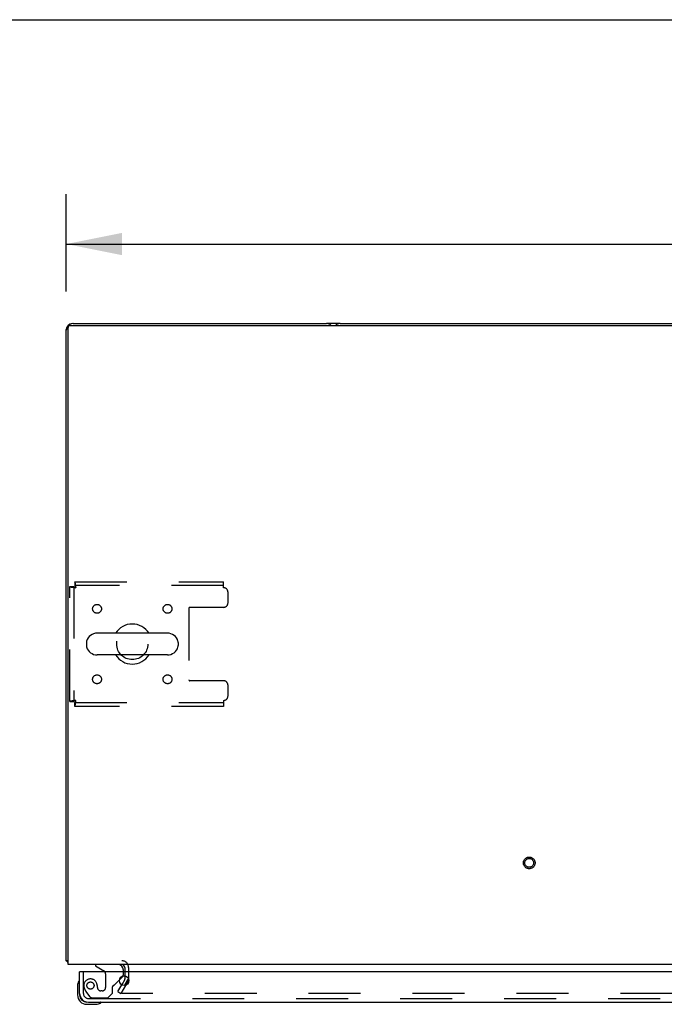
# Model space of a CAD drawing. Header units: inches. Extents: x 0 to 265, y 0 to 172.
# Tile 30 of 39: x 48 to 66, y 144 to 172. Entities that reach past the tile are written whole.
import ezdxf

# ---------------------------------------------------------------- set-up
doc = ezdxf.new("R2010")
doc.units = ezdxf.units.IN
doc.header["$LTSCALE"] = 14.592486
doc.header["$MEASUREMENT"] = 0
doc.linetypes.add('HIDDEN', pattern=[0.2, 0.1, -0.1])
doc.layers.get('0').update_dxf_attribs({"linetype": 'CONTINUOUS'})
for name, color, linetype in [('DEFAULT_2', 8, 'HIDDEN'), ('DIMENSIONS', 7, 'CONTINUOUS'), ('LEFTHAND_DOOR_ASSEMBLY', 7, 'CONTINUOUS')]:
    doc.layers.add(name, color=color, linetype=linetype)
doc.styles.get("Standard").update_dxf_attribs({"font": 'arial.ttf'})
doc.dimstyles.new('DIMSTYLE_1', dxfattribs={"dimtxt": 1.17052, "dimasz": 1.560694, "dimexe": 0.09, "dimexo": 0.07, "dimgap": 0.0375, "dimtad": 0, "dimtih": 1, "dimtoh": 1, "dimzin": 4, "dimdsep": 46, "dimtxsty": 'Standard', "dimblk": '_FILLED', "dimblk1": '_FILLED', "dimblk2": '_FILLED', "dimcen": 0.09, "dimadec": 3, "dimazin": 1, "dimtfac": 1, "dimtdec": 3, "dimtofl": 0, "dimtmove": 0, "dimatfit": 3, "dimldrblk": '_FILLED', "dimfxl": 0, "dimtolj": 1, "dimtzin": 4, "dimarcsym": 0})

# ---------------------------------------------------------------- blocks, each defined once
blk = doc.blocks.new('_FILLED')
at = {"color": 0, "linetype": 'ByBlock'}
blk.add_solid([(0, 0), (-1, 0.2), (-1, -0.2)], dxfattribs=at)
blk = doc.blocks.new('*D3')
at = {"layer": 'DIMENSIONS', "color": 2, "linetype": 'Continuous'}
for p, q in [((49.518, 164.044), (49.518, 166.78)), ((121.518, 164.044), (121.518, 166.78)), ((49.518, 165.375), (82.888, 165.375)), ((121.518, 165.375), (88.149, 165.375))]:
    blk.add_line(p, q, dxfattribs=at)
at = {"layer": 'DIMENSIONS', "color": 2, "linetype": 'Continuous', "xscale": 1.5606936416, "yscale": 1.5606936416, "zscale": 1.5606936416, "rotation": 180}
blk.add_blockref('_FILLED', (49.518, 165.375), dxfattribs=at)
at = {"layer": 'DIMENSIONS', "color": 2, "linetype": 'Continuous', "xscale": 1.5606936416, "yscale": 1.5606936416, "zscale": 1.5606936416}
blk.add_blockref('_FILLED', (121.518, 165.375), dxfattribs=at)
at = {"layer": 'DIMENSIONS', "color": 2, "linetype": 'Continuous', "insert": (85.518, 165.961), "char_height": 1.1705, "width": 4.09029, "attachment_point": 2, "line_spacing_factor": 0.9}
blk.add_mtext('72.00', dxfattribs=at)

msp = doc.modelspace()

# ---------------------------------------------------------------- linework, layer by layer
at = {"color": 7, "linetype": 'Continuous'}
for p, q in [((0, 171.676), (265.318, 171.676)), ((49.567, 163.092), (49.574, 163.086)), ((49.57, 145.141), (49.57, 163.029)), ((49.63, 163.089), (121.406, 163.089)), ((52.36, 154.447), (50.385, 154.447)), ((50.085, 154.185), (50.085, 154.097)), ((52.66, 154.185), (52.66, 154.097)), ((52.36, 153.835), (50.385, 153.835)), ((49.57, 145.245), (49.518, 145.245)), ((49.559, 145.213), (49.57, 145.222)), ((49.567, 145.19), (49.57, 145.193)), ((121.466, 145.141), (49.57, 145.141)), ((51.154, 144.554), (51.25, 144.72))]:
    msp.add_line(p, q, dxfattribs=at)
at = {"color": 3, "linetype": 'Continuous'}
for p, q in [((49.518, 145.245), (49.518, 162.974)), ((49.518, 162.974), (49.519, 162.971)), ((49.688, 163.14), (49.685, 163.141)), ((49.707, 163.141), (56.829, 163.141)), ((57.207, 163.141), (56.829, 163.141)), ((57.207, 163.141), (113.829, 163.141)), ((51.164, 145.056), (51.164, 144.937)), ((51.16, 144.72), (51.075, 144.573)), ((51.164, 144.818), (51.164, 144.737))]:
    msp.add_line(p, q, dxfattribs=at)
for points in [[(49.541, 145.225), (49.536, 145.228), (49.534, 145.229), (49.533, 145.229), (49.531, 145.23), (49.53, 145.231), (49.529, 145.232), (49.528, 145.232), (49.527, 145.233), (49.526, 145.233), (49.525, 145.234), (49.524, 145.235), (49.524, 145.235), (49.523, 145.236), (49.522, 145.236), (49.522, 145.237), (49.521, 145.237), (49.521, 145.238), (49.52, 145.238), (49.52, 145.239), (49.52, 145.239), (49.519, 145.24), (49.519, 145.24), (49.519, 145.241), (49.519, 145.241), (49.519, 145.242), (49.518, 145.242), (49.518, 145.243), (49.518, 145.243), (49.518, 145.244), (49.518, 145.244), (49.518, 145.245)], [(49.559, 145.213), (49.558, 145.213), (49.558, 145.214), (49.557, 145.215), (49.556, 145.215), (49.556, 145.216), (49.555, 145.217), (49.554, 145.218), (49.553, 145.218), (49.552, 145.219), (49.551, 145.22), (49.55, 145.221), (49.548, 145.221), (49.547, 145.222), (49.545, 145.223), (49.544, 145.224), (49.542, 145.225), (49.541, 145.225)]]:
    msp.add_lwpolyline(points, dxfattribs=at)
at = {"color": 7, "linetype": 'Continuous'}
msp.add_lwpolyline([(51.25, 144.72), (51.253, 144.723), (51.256, 144.725), (51.259, 144.728), (51.262, 144.731), (51.267, 144.736)], dxfattribs=at)
at = {"color": 3, "linetype": 'Continuous'}
for centre, radius, start, end in [((49.707, 162.952), 0.189, 90, 180), ((49.685, 162.974), 0.167, 90, 180), ((56.829, 162.952), 0.189, 46.46, 90), ((57.207, 162.952), 0.189, 90, 133.5037), ((49.685, 145.307), 0.167, 210.0035, 226.4808), ((49.707, 145.33), 0.189, 218.2806, 223.5389), ((51.079, 145.056), 0.085, 0, 90), ((51.131, 144.737), 0.033, 330, 360)]:
    msp.add_arc(centre, radius, start, end, dxfattribs=at)
at = {"color": 7, "linetype": 'Continuous'}
for centre, radius, start, end in [((49.63, 163.029), 0.06, 90, 180), ((51.372, 154.141), 0.562, 32.9567, 147.0433), ((50.385, 154.141), 0.306, 90, 164.3697), ((52.36, 154.141), 0.306, 15.6303, 90), ((50.228, 154.185), 0.144, 164.3697, 180), ((50.228, 154.097), 0.144, 180, 195.6303), ((50.385, 154.141), 0.306, 195.6303, 270), ((52.36, 154.141), 0.306, 270, 344.3697), ((52.516, 154.185), 0.144, 0, 15.6303), ((52.516, 154.097), 0.144, 344.3697, 360), ((51.372, 154.141), 0.562, 212.956, 327.044)]:
    msp.add_arc(centre, radius, start, end, dxfattribs=at)
at = {"layer": 'DEFAULT_2', "color": 8, "linetype": 'HIDDEN'}
for p, q in [((49.622, 152.525), (49.622, 155.757)), ((49.622, 155.757), (49.726, 155.757)), ((49.726, 155.757), (49.726, 152.525)), ((49.756, 155.891), (49.756, 155.787)), ((49.756, 155.891), (53.935, 155.891)), ((53.935, 155.787), (49.756, 155.787)), ((53.935, 155.724), (53.935, 155.891)), ((54.06, 155.297), (54.06, 155.599)), ((52.96, 155.142), (52.96, 153.14)), ((53.935, 155.172), (52.99, 155.172)), ((53.935, 153.11), (52.99, 153.11)), ((54.06, 152.683), (54.06, 152.985)), ((49.622, 152.525), (49.726, 152.525)), ((49.756, 152.391), (49.756, 152.495)), ((49.756, 152.495), (53.935, 152.495)), ((53.935, 152.391), (49.756, 152.391)), ((53.935, 152.558), (53.935, 152.391)), ((51.164, 144.937), (51.164, 144.818)), ((51.268, 145.056), (51.268, 144.737)), ((51.25, 144.668), (51.054, 144.328)), ((51.25, 144.668), (51.068, 144.353)), ((50.964, 144.38), (51.075, 144.573)), ((50.964, 144.38), (51.054, 144.328)), ((84.05, 144.328), (51.086, 144.328))]:
    msp.add_line(p, q, dxfattribs=at)
for points in [[(49.622, 155.757), (49.623, 155.755), (49.626, 155.752), (49.632, 155.75), (49.639, 155.747), (49.648, 155.745), (49.659, 155.743), (49.671, 155.74), (49.685, 155.738), (49.7, 155.736), (49.717, 155.733), (49.734, 155.731), (49.752, 155.729), (49.77, 155.726), (49.789, 155.724)], [(49.726, 155.757), (49.727, 155.755), (49.728, 155.752), (49.73, 155.75), (49.732, 155.747), (49.736, 155.745), (49.74, 155.743), (49.745, 155.74), (49.75, 155.738), (49.756, 155.736), (49.762, 155.733), (49.768, 155.731), (49.775, 155.729), (49.782, 155.726), (49.789, 155.724)], [(49.789, 155.724), (49.787, 155.743), (49.784, 155.761), (49.782, 155.779), (49.78, 155.796), (49.777, 155.813), (49.775, 155.828), (49.773, 155.842), (49.77, 155.854), (49.768, 155.865), (49.766, 155.874), (49.763, 155.882), (49.761, 155.887), (49.759, 155.89), (49.756, 155.891)], [(49.789, 155.724), (49.787, 155.731), (49.784, 155.738), (49.782, 155.745), (49.78, 155.751), (49.777, 155.757), (49.775, 155.763), (49.773, 155.768), (49.77, 155.773), (49.768, 155.777), (49.766, 155.781), (49.763, 155.783), (49.761, 155.785), (49.759, 155.787), (49.756, 155.787)], [(49.789, 152.558), (49.77, 152.556), (49.752, 152.553), (49.734, 152.551), (49.717, 152.548), (49.7, 152.546), (49.685, 152.544), (49.671, 152.541), (49.659, 152.539), (49.648, 152.537), (49.639, 152.534), (49.632, 152.532), (49.626, 152.53), (49.623, 152.527), (49.622, 152.525)], [(49.789, 152.558), (49.782, 152.556), (49.775, 152.553), (49.768, 152.551), (49.762, 152.548), (49.756, 152.546), (49.75, 152.544), (49.745, 152.541), (49.74, 152.539), (49.736, 152.537), (49.732, 152.534), (49.73, 152.532), (49.728, 152.53), (49.727, 152.527), (49.726, 152.525)], [(49.756, 152.391), (49.759, 152.392), (49.761, 152.395), (49.763, 152.4), (49.766, 152.407), (49.768, 152.417), (49.77, 152.427), (49.773, 152.44), (49.775, 152.454), (49.777, 152.469), (49.78, 152.485), (49.782, 152.503), (49.784, 152.521), (49.787, 152.539), (49.789, 152.558)], [(49.756, 152.495), (49.759, 152.495), (49.761, 152.497), (49.763, 152.498), (49.766, 152.501), (49.768, 152.505), (49.77, 152.509), (49.773, 152.513), (49.775, 152.519), (49.777, 152.524), (49.78, 152.531), (49.782, 152.537), (49.784, 152.544), (49.787, 152.551), (49.789, 152.558)], [(51.068, 144.353), (51.067, 144.352), (51.066, 144.35), (51.066, 144.348), (51.066, 144.346), (51.066, 144.346)], [(51.066, 144.346), (51.066, 144.344), (51.066, 144.342), (51.067, 144.34), (51.068, 144.338), (51.069, 144.337), (51.07, 144.335), (51.072, 144.334), (51.073, 144.332), (51.075, 144.331), (51.077, 144.33), (51.079, 144.329)], [(51.086, 144.328), (51.083, 144.329), (51.081, 144.329), (51.079, 144.329)]]:
    msp.add_lwpolyline(points, dxfattribs=at)
for centre, radius in [((50.383, 155.13), 0.125), ((52.362, 155.13), 0.125), ((51.372, 154.141), 0.438), ((50.383, 153.151), 0.125), ((52.362, 153.151), 0.125), ((62.518, 147.995), 0.164), ((62.518, 147.995), 0.124)]:
    msp.add_circle(centre, radius, dxfattribs=at)
for centre, radius, start, end in [((53.935, 155.599), 0.125, 0, 90), ((52.99, 155.142), 0.03, 90, 180), ((53.935, 155.297), 0.125, 270, 360), ((52.99, 153.14), 0.03, 180, 270), ((53.935, 152.985), 0.125, 0, 90), ((53.935, 152.683), 0.125, 270, 360), ((51.079, 145.056), 0.189, 0, 90), ((51.131, 144.737), 0.137, 330, 360)]:
    msp.add_arc(centre, radius, start, end, dxfattribs=at)
at = {"layer": 'LEFTHAND_DOOR_ASSEMBLY', "color": 3, "linetype": 'Continuous'}
for p, q in [((49.893, 144.329), (49.893, 144.937)), ((84.561, 144.937), (49.913, 144.937)), ((50.14, 144.083), (84.334, 144.083))]:
    msp.add_line(p, q, dxfattribs=at)
at = {"layer": 'LEFTHAND_DOOR_ASSEMBLY', "color": 7, "linetype": 'Continuous'}
for p, q in [((49.913, 144.937), (49.893, 144.937)), ((50.335, 145.141), (50.335, 145.102)), ((50.335, 145.102), (50.573, 144.964)), ((51.122, 144.937), (51.122, 144.984)), ((51.012, 144.71), (51.093, 144.791)), ((49.833, 144.542), (49.833, 144.286)), ((49.893, 144.329), (49.893, 144.286)), ((50.096, 144.023), (50.353, 144.023))]:
    msp.add_line(p, q, dxfattribs=at)
at = {"layer": 'LEFTHAND_DOOR_ASSEMBLY', "color": 8, "linetype": 'HIDDEN'}
for p, q in [((49.997, 144.937), (49.997, 144.329)), ((50.965, 145.141), (50.335, 145.141)), ((51.122, 144.861), (51.122, 144.937)), ((50.623, 144.877), (50.623, 144.498)), ((50.874, 144.571), (51.012, 144.71)), ((50.072, 144.386), (50.173, 144.242)), ((50.394, 144.498), (50.394, 144.487)), ((50.525, 144.4), (50.492, 144.4)), ((50.815, 144.334), (50.815, 144.513)), ((50.14, 144.187), (84.334, 144.187)), ((50.238, 144.208), (50.689, 144.208)), ((50.689, 144.208), (50.815, 144.334))]:
    msp.add_line(p, q, dxfattribs=at)
msp.add_circle((50.197, 144.55), 0.101, dxfattribs=at)
at = {"layer": 'LEFTHAND_DOOR_ASSEMBLY', "color": 3, "linetype": 'Continuous'}
msp.add_circle((51.143, 144.687), 0.133, dxfattribs=at)
at = {"layer": 'LEFTHAND_DOOR_ASSEMBLY', "color": 7, "linetype": 'Continuous'}
for centre, radius, start, end in [((50.523, 144.877), 0.1, 36.5468, 59.908), ((50.965, 144.984), 0.157, 0, 90), ((50.083, 144.542), 0.25, 149.1101, 180), ((49.882, 144.663), 0.015, 96.3796, 149.1101), ((49.878, 144.663), 0.015, 0, 83.6204), ((51.022, 144.861), 0.1, 315, 332.9825), ((50.096, 144.286), 0.263, 180, 270), ((50.096, 144.286), 0.203, 180, 270), ((50.473, 144.068), 0.015, 6.3796, 90), ((50.353, 144.273), 0.25, 270, 300.8899), ((50.473, 144.071), 0.015, 300.8899, 353.6204)]:
    msp.add_arc(centre, radius, start, end, dxfattribs=at)
at = {"layer": 'LEFTHAND_DOOR_ASSEMBLY', "color": 8, "linetype": 'HIDDEN'}
for centre, radius, start, end in [((50.523, 144.877), 0.1, 0, 36.5468), ((50.197, 144.55), 0.187, 17.8482, 196.8439), ((51.022, 144.861), 0.1, 332.9825, 360), ((50.387, 144.607), 0.386, 196.8439, 215.1), ((50.001, 144.487), 0.393, 1.6599, 17.9298), ((50.492, 144.498), 0.098, 180, 270), ((50.525, 144.498), 0.098, 270, 360), ((50.854, 144.513), 0.039, 111.6096, 180), ((50.803, 144.642), 0.1, 291.6096, 315), ((50.14, 144.329), 0.142, 180, 270), ((50.238, 144.287), 0.079, 215.1, 270)]:
    msp.add_arc(centre, radius, start, end, dxfattribs=at)
at = {"layer": 'LEFTHAND_DOOR_ASSEMBLY', "color": 3, "linetype": 'Continuous'}
msp.add_arc((50.14, 144.329), 0.246, 180, 270, dxfattribs=at)

# ---------------------------------------------------------------- dimensions: what is measured, and where the dimension line sits
at = {"layer": 'DIMENSIONS', "color": 2, "linetype": 'Continuous'}
dim = msp.add_linear_dim(base=(121.518, 165.375), p1=(49.518, 166.85), p2=(121.518, 166.85), dimstyle='DIMSTYLE_1', dxfattribs=at)
dim.commit()
dim.dimension.update_dxf_attribs({"geometry": '*D3', "text_midpoint": (85.518, 165.369), "dimtype": 160})

doc.saveas('drawing.dxf')
